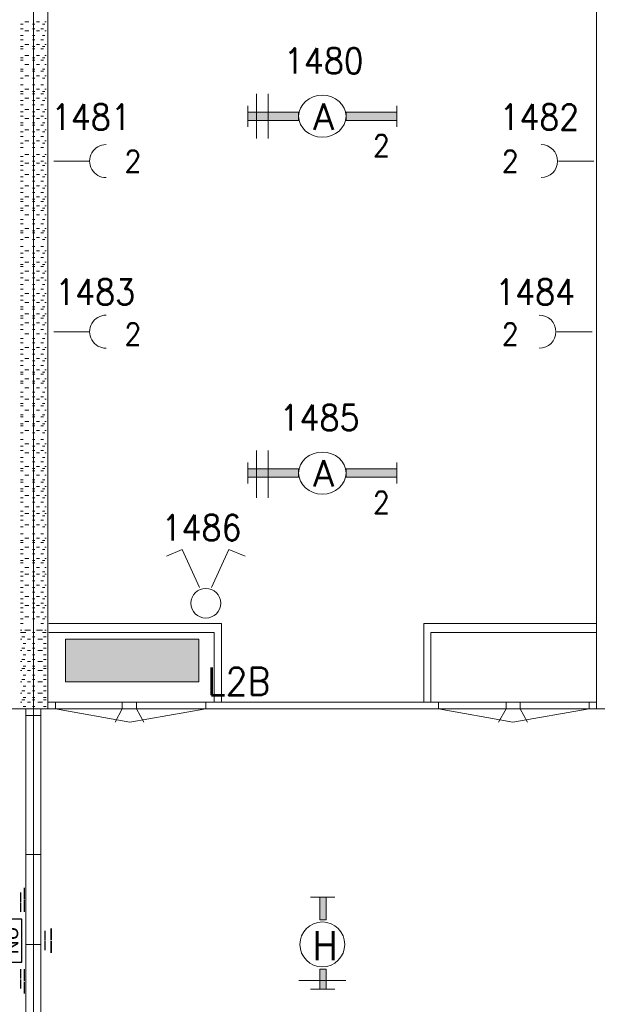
# Model space of a CAD drawing. Header units: metres. Extents: x -167 to -48, y -1901 to -1817.
# Tile 33 of 55: x -91.61 to -87.59, y -1851.55 to -1844.7. Entities that reach past the tile are written whole.
import ezdxf
from ezdxf.enums import TextEntityAlignment as Align

# ---------------------------------------------------------------- set-up
doc = ezdxf.new("R2010")
doc.units = ezdxf.units.M
doc.header["$MEASUREMENT"] = 0
doc.layers.add('Level 1', color=1, linetype='Continuous', lineweight=0)
doc.layers.add('Level 20', color=1, linetype='Continuous', lineweight=0)
doc.styles.add('Style-STANDARD', font='STANDARD.shx')
doc.styles.add('Style-WORKING', font='WORKING.shx')

# ---------------------------------------------------------------- blocks, each defined once
blk = doc.blocks.new('1260')
at = {"layer": 'Level 1', "color": 1, "linetype": 'Continuous', "lineweight": 0}
for p, q in [((-630.0001, -100), (-630.0001, 100)), ((630.0001, -100), (630.0001, 100))]:
    blk.add_line(p, q, dxfattribs=at)
blk.add_circle((0, 0), 200, dxfattribs=at)
at = {"layer": 'Level 1', "color": 1, "linetype": 'Continuous', "lineweight": 0, "extrusion": (0, 0, -1)}
blk.add_solid([(200, 40), (630.0001, 40), (200, -40), (630.0001, -40)], dxfattribs=at)
at = {"layer": 'Level 1', "color": 1, "linetype": 'Continuous', "lineweight": 0}
blk.add_solid([(200, -40), (630.0001, -40), (200, 40), (630.0001, 40)], dxfattribs=at)
for points in [[(-200, 40), (-630.0001, 40), (-630.0001, -40), (-200, -40)], [(200, -40), (630.0001, -40), (630.0001, 40), (200, 40)]]:
    blk.add_3dface(points, dxfattribs=at)
at = {"layer": 'Level 1', "color": 1, "linetype": 'Continuous', "lineweight": 0, "style": 'Style-STANDARD'}
blk.add_text('A', height=250, dxfattribs=at).set_placement((-77.7681, -128.6793))
blk = doc.blocks.new('EE3A')
at = {"layer": 'Level 20', "color": 2, "linetype": 'Continuous', "lineweight": 30}
blk.add_3dface([(-0.03, 0), (0.03, 0), (0.03, 0.03), (-0.03, 0.03)], dxfattribs=at)
at = {"layer": 'Level 20', "color": 253, "linetype": 'Continuous', "lineweight": 13, "style": 'Style-WORKING'}
blk.add_text('NU', height=0.02, dxfattribs=at).set_placement((0.0002, 0.015), align=Align.MIDDLE_CENTER)
at = {"layer": 'Level 20', "color": 253, "linetype": 'Continuous', "lineweight": 13, "style": 'Style-WORKING', "width": 0.900036}
blk.add_attdef('EE3A_29760', text='', height=0.025, dxfattribs=at).set_placement((-0.0001, 0.04), align=Align.CENTER)
at = {"layer": 'Level 20', "color": 11, "linetype": 'Continuous', "lineweight": 0, "style": 'Style-WORKING'}
blk.add_attdef('EE3A_29759', text='', height=0.018, dxfattribs=at).set_placement((0, 0.04), align=Align.CENTER)
at = {"layer": 'Level 20', "color": 253, "linetype": 'Continuous', "lineweight": 13, "style": 'Style-WORKING', "width": 0.900036}
blk.add_attdef('EE3A_29756', text='', height=0.025, dxfattribs=at).set_placement((-0.04, 0.015), align=Align.MIDDLE_RIGHT)
blk.add_attdef('EE3A_29758', text='', height=0.025, dxfattribs=at).set_placement((0.04, 0.015), align=Align.MIDDLE_LEFT)
at = {"layer": 'Level 20', "color": 11, "linetype": 'Continuous', "lineweight": 0, "style": 'Style-WORKING'}
blk.add_attdef('EE3A_29755', text='', height=0.018, dxfattribs=at).set_placement((-0.04, 0.015), align=Align.MIDDLE_RIGHT)
blk.add_attdef('EE3A_29757', text='', height=0.018, dxfattribs=at).set_placement((0.04, 0.015), align=Align.MIDDLE_LEFT)
at = {"layer": 'Level 20', "color": 253, "linetype": 'Continuous', "lineweight": 13, "style": 'Style-WORKING', "width": 0.900036}
blk.add_attdef('EE3A_29762', text='', height=0.025, dxfattribs=at).set_placement((-0.0001, -0.01), align=Align.TOP_CENTER)
at = {"layer": 'Level 20', "color": 11, "linetype": 'Continuous', "lineweight": 0, "style": 'Style-WORKING'}
blk.add_attdef('EE3A_29761', text='', height=0.018, dxfattribs=at).set_placement((0, -0.01), align=Align.TOP_CENTER)

msp = doc.modelspace()

# ---------------------------------------------------------------- linework, layer by layer
at = {"layer": 'Level 1', "color": 11, "linetype": 'Continuous', "lineweight": 0}
for p, q in [((-91.5151, -1838.6015), (-91.5151, -1865.2577)), ((-153.3511, -1849.4921), (-53.8081, -1849.4921))]:
    msp.add_line(p, q, dxfattribs=at)
at = {"layer": 'Level 1', "color": 1, "linetype": 'Continuous', "lineweight": 0}
for p, q in [((-91.4155, -1842.1171), (-91.4155, -1849.4921)), ((-87.5971, -1842.1171), (-87.5971, -1849.4921)), ((-91.5757, -1844.7109), (-91.5464, -1844.7109)), ((-91.4936, -1844.7109), (-91.4741, -1844.7109)), ((-91.437, -1844.7109), (-91.4272, -1844.7109)), ((-91.605, -1844.7265), (-91.5874, -1844.7265)), ((-91.605, -1844.7578), (-91.5874, -1844.7578)), ((-91.5757, -1844.7734), (-91.5464, -1844.7734)), ((-91.5229, -1844.7265), (-91.5053, -1844.7265)), ((-91.5229, -1844.7578), (-91.5053, -1844.7578)), ((-91.4936, -1844.7734), (-91.4741, -1844.7734)), ((-91.4643, -1844.7578), (-91.4448, -1844.7578)), ((-91.4526, -1844.7265), (-91.437, -1844.7265)), ((-91.437, -1844.7734), (-91.4272, -1844.7734)), ((-91.605, -1844.8046), (-91.5874, -1844.8046)), ((-91.605, -1844.836), (-91.5874, -1844.836)), ((-91.5229, -1844.8046), (-91.5053, -1844.8046)), ((-91.5229, -1844.836), (-91.5053, -1844.836)), ((-91.4643, -1844.836), (-91.4448, -1844.836)), ((-91.4526, -1844.8046), (-91.437, -1844.8046)), ((-91.605, -1844.8828), (-91.5874, -1844.8828)), ((-91.605, -1844.8984), (-91.5874, -1844.8984)), ((-91.5757, -1844.8672), (-91.5464, -1844.8672)), ((-91.5229, -1844.8828), (-91.5053, -1844.8828)), ((-91.5229, -1844.8984), (-91.5053, -1844.8984)), ((-91.4936, -1844.8672), (-91.4741, -1844.8672)), ((-91.4643, -1844.8984), (-91.4448, -1844.8984)), ((-91.4526, -1844.8828), (-91.437, -1844.8828)), ((-91.437, -1844.8672), (-91.4272, -1844.8672)), ((-91.605, -1844.9609), (-91.5874, -1844.9609)), ((-91.605, -1844.9765), (-91.5874, -1844.9765)), ((-91.5757, -1844.9453), (-91.5464, -1844.9453)), ((-91.5229, -1844.9609), (-91.5053, -1844.9609)), ((-91.5229, -1844.9765), (-91.5053, -1844.9765)), ((-91.4936, -1844.9453), (-91.4741, -1844.9453)), ((-91.4643, -1844.9765), (-91.4448, -1844.9765)), ((-91.4526, -1844.9609), (-91.437, -1844.9609)), ((-91.437, -1844.9453), (-91.4272, -1844.9453)), ((-91.605, -1845.039), (-91.5874, -1845.039)), ((-91.605, -1845.0546), (-91.5874, -1845.0546)), ((-91.5757, -1845.0078), (-91.5464, -1845.0078)), ((-91.5229, -1845.039), (-91.5053, -1845.039)), ((-91.5229, -1845.0546), (-91.5053, -1845.0546)), ((-91.4936, -1845.0078), (-91.4741, -1845.0078)), ((-91.4643, -1845.0546), (-91.4448, -1845.0546)), ((-91.4526, -1845.039), (-91.437, -1845.039)), ((-91.437, -1845.0078), (-91.4272, -1845.0078)), ((-91.605, -1845.1016), (-91.5874, -1845.1016)), ((-91.5757, -1845.086), (-91.5464, -1845.086)), ((-91.5229, -1845.1016), (-91.5053, -1845.1016)), ((-91.4936, -1845.086), (-91.4741, -1845.086)), ((-91.4526, -1845.1016), (-91.437, -1845.1016)), ((-91.437, -1845.086), (-91.4272, -1845.086)), ((-91.605, -1845.1484), (-91.5874, -1845.1484)), ((-91.605, -1845.1953), (-91.5874, -1845.1953)), ((-91.5757, -1845.1797), (-91.5464, -1845.1797)), ((-91.5229, -1845.1484), (-91.5053, -1845.1484)), ((-91.5229, -1845.1953), (-91.5053, -1845.1953)), ((-91.4936, -1845.1797), (-91.4741, -1845.1797)), ((-91.4643, -1845.1484), (-91.4448, -1845.1484)), ((-91.4526, -1845.1953), (-91.437, -1845.1953)), ((-91.437, -1845.1797), (-91.4272, -1845.1797)), ((-91.605, -1845.2109), (-91.5874, -1845.2109)), ((-91.605, -1845.2577), (-91.5874, -1845.2577)), ((-91.5757, -1845.2421), (-91.5464, -1845.2421)), ((-91.5229, -1845.2109), (-91.5053, -1845.2109)), ((-91.5229, -1845.2577), (-91.5053, -1845.2577)), ((-91.4936, -1845.2421), (-91.4741, -1845.2421)), ((-91.4643, -1845.2109), (-91.4448, -1845.2109)), ((-91.4526, -1845.2577), (-91.437, -1845.2577)), ((-91.437, -1845.2421), (-91.4272, -1845.2421)), ((-89.9643, -1845.2109), (-89.9643, -1845.5235)), ((-89.8823, -1845.2109), (-89.8823, -1845.5235)), ((-91.605, -1845.2891), (-91.5874, -1845.2891)), ((-91.5757, -1845.3203), (-91.5464, -1845.3203)), ((-91.5229, -1845.2891), (-91.5053, -1845.2891)), ((-91.4936, -1845.3203), (-91.4741, -1845.3203)), ((-91.4643, -1845.2891), (-91.4448, -1845.2891)), ((-91.437, -1845.3203), (-91.4272, -1845.3203)), ((-91.605, -1845.3359), (-91.5874, -1845.3359)), ((-91.605, -1845.3672), (-91.5874, -1845.3672)), ((-91.5757, -1845.3828), (-91.5464, -1845.3828)), ((-91.5229, -1845.3359), (-91.5053, -1845.3359)), ((-91.5229, -1845.3672), (-91.5053, -1845.3672)), ((-91.4936, -1845.3828), (-91.4741, -1845.3828)), ((-91.4643, -1845.3672), (-91.4448, -1845.3672)), ((-91.4526, -1845.3359), (-91.437, -1845.3359)), ((-91.437, -1845.3828), (-91.4272, -1845.3828)), ((-91.605, -1845.414), (-91.5874, -1845.414)), ((-91.605, -1845.4296), (-91.5874, -1845.4296)), ((-91.5757, -1845.4609), (-91.5464, -1845.4609)), ((-91.5229, -1845.414), (-91.5053, -1845.414)), ((-91.5229, -1845.4296), (-91.5053, -1845.4296)), ((-91.4936, -1845.4609), (-91.4741, -1845.4609)), ((-91.4643, -1845.4296), (-91.4448, -1845.4296)), ((-91.4526, -1845.414), (-91.437, -1845.414)), ((-91.437, -1845.4609), (-91.4272, -1845.4609)), ((-91.605, -1845.4765), (-91.5874, -1845.4765)), ((-91.605, -1845.5078), (-91.5874, -1845.5078)), ((-91.5757, -1845.5391), (-91.5464, -1845.5391)), ((-91.5229, -1845.4765), (-91.5053, -1845.4765)), ((-91.5229, -1845.5078), (-91.5053, -1845.5078)), ((-91.4936, -1845.5391), (-91.4741, -1845.5391)), ((-91.4643, -1845.5078), (-91.4448, -1845.5078)), ((-91.4526, -1845.4765), (-91.437, -1845.4765)), ((-91.437, -1845.5391), (-91.4272, -1845.5391)), ((-91.605, -1845.5547), (-91.5874, -1845.5547)), ((-91.605, -1845.5859), (-91.5874, -1845.5859)), ((-91.5229, -1845.5547), (-91.5053, -1845.5547)), ((-91.5229, -1845.5859), (-91.5053, -1845.5859)), ((-91.4643, -1845.5859), (-91.4448, -1845.5859)), ((-91.4526, -1845.5547), (-91.437, -1845.5547)), ((-91.605, -1845.6484), (-91.5874, -1845.6484)), ((-91.5757, -1845.6328), (-91.5464, -1845.6328)), ((-91.5229, -1845.6484), (-91.5053, -1845.6484)), ((-91.4936, -1845.6328), (-91.4741, -1845.6328)), ((-91.4526, -1845.6484), (-91.437, -1845.6484)), ((-91.437, -1845.6328), (-91.4272, -1845.6328)), ((-91.605, -1845.6796), (-91.5874, -1845.6796)), ((-91.605, -1845.7109), (-91.5874, -1845.7109)), ((-91.605, -1845.7422), (-91.5874, -1845.7422)), ((-91.5757, -1845.6952), (-91.5464, -1845.6952)), ((-91.5229, -1845.6796), (-91.5053, -1845.6796)), ((-91.5229, -1845.7109), (-91.5053, -1845.7109)), ((-91.5229, -1845.7422), (-91.5053, -1845.7422)), ((-91.4936, -1845.6952), (-91.4741, -1845.6952)), ((-91.4643, -1845.6796), (-91.4448, -1845.6796)), ((-91.4643, -1845.7422), (-91.4448, -1845.7422)), ((-91.4526, -1845.7109), (-91.437, -1845.7109)), ((-91.437, -1845.6952), (-91.4272, -1845.6952)), ((-91.3745, -1845.6796), (-91.1284, -1845.6796)), ((-87.6167, -1845.6796), (-87.8628, -1845.6796)), ((-91.605, -1845.7891), (-91.5874, -1845.7891)), ((-91.5757, -1845.7734), (-91.5464, -1845.7734)), ((-91.5229, -1845.7891), (-91.5053, -1845.7891)), ((-91.4936, -1845.7734), (-91.4741, -1845.7734)), ((-91.4526, -1845.7891), (-91.437, -1845.7891)), ((-91.437, -1845.7734), (-91.4272, -1845.7734)), ((-91.605, -1845.8203), (-91.5874, -1845.8203)), ((-91.605, -1845.8671), (-91.5874, -1845.8671)), ((-91.5757, -1845.8515), (-91.5464, -1845.8515)), ((-91.5229, -1845.8203), (-91.5053, -1845.8203)), ((-91.5229, -1845.8671), (-91.5053, -1845.8671)), ((-91.4936, -1845.8515), (-91.4741, -1845.8515)), ((-91.4643, -1845.8203), (-91.4448, -1845.8203)), ((-91.4526, -1845.8671), (-91.437, -1845.8671)), ((-91.437, -1845.8515), (-91.4272, -1845.8515)), ((-91.605, -1845.8984), (-91.5874, -1845.8984)), ((-91.605, -1845.9452), (-91.5874, -1845.9452)), ((-91.5757, -1845.9296), (-91.5464, -1845.9296)), ((-91.5229, -1845.8984), (-91.5053, -1845.8984)), ((-91.5229, -1845.9452), (-91.5053, -1845.9452)), ((-91.4936, -1845.9296), (-91.4741, -1845.9296)), ((-91.4643, -1845.8984), (-91.4448, -1845.8984)), ((-91.4526, -1845.9452), (-91.437, -1845.9452)), ((-91.437, -1845.9296), (-91.4272, -1845.9296)), ((-91.605, -1845.961), (-91.5874, -1845.961)), ((-91.605, -1846.0078), (-91.5874, -1846.0078)), ((-91.5757, -1845.9922), (-91.5464, -1845.9922)), ((-91.5229, -1845.961), (-91.5053, -1845.961)), ((-91.5229, -1846.0078), (-91.5053, -1846.0078)), ((-91.4936, -1845.9922), (-91.4741, -1845.9922)), ((-91.4643, -1845.961), (-91.4448, -1845.961)), ((-91.4526, -1846.0078), (-91.437, -1846.0078)), ((-91.437, -1845.9922), (-91.4272, -1845.9922)), ((-91.605, -1846.0234), (-91.5874, -1846.0234)), ((-91.605, -1846.0859), (-91.5874, -1846.0859)), ((-91.5757, -1846.0547), (-91.5464, -1846.0547)), ((-91.5229, -1846.0234), (-91.5053, -1846.0234)), ((-91.5229, -1846.0859), (-91.5053, -1846.0859)), ((-91.4936, -1846.0547), (-91.4741, -1846.0547)), ((-91.4643, -1846.0234), (-91.4448, -1846.0234)), ((-91.4526, -1846.0859), (-91.437, -1846.0859)), ((-91.437, -1846.0547), (-91.4272, -1846.0547)), ((-91.605, -1846.1171), (-91.5874, -1846.1171)), ((-91.5757, -1846.1484), (-91.5464, -1846.1484)), ((-91.5229, -1846.1171), (-91.5053, -1846.1171)), ((-91.4936, -1846.1484), (-91.4741, -1846.1484)), ((-91.4643, -1846.1171), (-91.4448, -1846.1171)), ((-91.437, -1846.1484), (-91.4272, -1846.1484)), ((-91.605, -1846.164), (-91.5874, -1846.164)), ((-91.605, -1846.1797), (-91.5874, -1846.1797)), ((-91.5757, -1846.211), (-91.5464, -1846.211)), ((-91.5229, -1846.164), (-91.5053, -1846.164)), ((-91.5229, -1846.1797), (-91.5053, -1846.1797)), ((-91.4936, -1846.211), (-91.4741, -1846.211)), ((-91.4643, -1846.1797), (-91.4448, -1846.1797)), ((-91.4526, -1846.164), (-91.437, -1846.164)), ((-91.437, -1846.211), (-91.4272, -1846.211)), ((-91.605, -1846.2266), (-91.5874, -1846.2266)), ((-91.605, -1846.2734), (-91.5874, -1846.2734)), ((-91.5229, -1846.2266), (-91.5053, -1846.2266)), ((-91.5229, -1846.2734), (-91.5053, -1846.2734)), ((-91.4643, -1846.2734), (-91.4448, -1846.2734)), ((-91.4526, -1846.2266), (-91.437, -1846.2266)), ((-91.605, -1846.3203), (-91.5874, -1846.3203)), ((-91.605, -1846.3515), (-91.5874, -1846.3515)), ((-91.5757, -1846.3046), (-91.5464, -1846.3046)), ((-91.5229, -1846.3203), (-91.5053, -1846.3203)), ((-91.5229, -1846.3515), (-91.5053, -1846.3515)), ((-91.4936, -1846.3046), (-91.4741, -1846.3046)), ((-91.4643, -1846.3515), (-91.4448, -1846.3515)), ((-91.4526, -1846.3203), (-91.437, -1846.3203)), ((-91.437, -1846.3046), (-91.4272, -1846.3046)), ((-91.605, -1846.3985), (-91.5874, -1846.3985)), ((-91.605, -1846.4141), (-91.5874, -1846.4141)), ((-91.5757, -1846.3827), (-91.5464, -1846.3827)), ((-91.5229, -1846.3985), (-91.5053, -1846.3985)), ((-91.5229, -1846.4141), (-91.5053, -1846.4141)), ((-91.4936, -1846.3827), (-91.4741, -1846.3827)), ((-91.4643, -1846.4141), (-91.4448, -1846.4141)), ((-91.4526, -1846.3985), (-91.437, -1846.3985)), ((-91.437, -1846.3827), (-91.4272, -1846.3827)), ((-91.605, -1846.4609), (-91.5874, -1846.4609)), ((-91.605, -1846.4922), (-91.5874, -1846.4922)), ((-91.5757, -1846.4453), (-91.5464, -1846.4453)), ((-91.5229, -1846.4609), (-91.5053, -1846.4609)), ((-91.5229, -1846.4922), (-91.5053, -1846.4922)), ((-91.4936, -1846.4453), (-91.4741, -1846.4453)), ((-91.4643, -1846.4922), (-91.4448, -1846.4922)), ((-91.4526, -1846.4609), (-91.437, -1846.4609)), ((-91.437, -1846.4453), (-91.4272, -1846.4453)), ((-91.605, -1846.539), (-91.5874, -1846.539)), ((-91.5757, -1846.5078), (-91.5464, -1846.5078)), ((-91.5229, -1846.539), (-91.5053, -1846.539)), ((-91.4936, -1846.5078), (-91.4741, -1846.5078)), ((-91.4526, -1846.539), (-91.437, -1846.539)), ((-91.437, -1846.5078), (-91.4272, -1846.5078)), ((-91.605, -1846.5702), (-91.5874, -1846.5702)), ((-91.605, -1846.6172), (-91.5874, -1846.6172)), ((-91.5757, -1846.6015), (-91.5464, -1846.6015)), ((-91.5229, -1846.5702), (-91.5053, -1846.5702)), ((-91.5229, -1846.6172), (-91.5053, -1846.6172)), ((-91.4936, -1846.6015), (-91.4741, -1846.6015)), ((-91.4643, -1846.5702), (-91.4448, -1846.5702)), ((-91.4526, -1846.6172), (-91.437, -1846.6172)), ((-91.437, -1846.6015), (-91.4272, -1846.6015)), ((-91.605, -1846.6485), (-91.5874, -1846.6485)), ((-91.605, -1846.6953), (-91.5874, -1846.6953)), ((-91.5757, -1846.6641), (-91.5464, -1846.6641)), ((-91.5229, -1846.6485), (-91.5053, -1846.6485)), ((-91.5229, -1846.6953), (-91.5053, -1846.6953)), ((-91.4936, -1846.6641), (-91.4741, -1846.6641)), ((-91.4643, -1846.6485), (-91.4448, -1846.6485)), ((-91.4526, -1846.6953), (-91.437, -1846.6953)), ((-91.437, -1846.6641), (-91.4272, -1846.6641)), ((-91.605, -1846.7109), (-91.5874, -1846.7109)), ((-91.605, -1846.7578), (-91.5874, -1846.7578)), ((-91.5757, -1846.7422), (-91.5464, -1846.7422)), ((-91.5229, -1846.7109), (-91.5053, -1846.7109)), ((-91.5229, -1846.7578), (-91.5053, -1846.7578)), ((-91.4936, -1846.7422), (-91.4741, -1846.7422)), ((-91.4643, -1846.7109), (-91.4448, -1846.7109)), ((-91.4526, -1846.7578), (-91.437, -1846.7578)), ((-91.437, -1846.7422), (-91.4272, -1846.7422)), ((-91.605, -1846.7734), (-91.5874, -1846.7734)), ((-91.605, -1846.8202), (-91.5874, -1846.8202)), ((-91.5757, -1846.8046), (-91.5464, -1846.8046)), ((-91.5229, -1846.7734), (-91.5053, -1846.7734)), ((-91.5229, -1846.8202), (-91.5053, -1846.8202)), ((-91.4936, -1846.8046), (-91.4741, -1846.8046)), ((-91.4643, -1846.7734), (-91.4448, -1846.7734)), ((-91.4526, -1846.8202), (-91.437, -1846.8202)), ((-91.437, -1846.8046), (-91.4272, -1846.8046)), ((-91.605, -1846.8516), (-91.5874, -1846.8516)), ((-91.5757, -1846.8828), (-91.5464, -1846.8828)), ((-91.5229, -1846.8516), (-91.5053, -1846.8516)), ((-91.4936, -1846.8828), (-91.4741, -1846.8828)), ((-91.4643, -1846.8516), (-91.4448, -1846.8516)), ((-91.437, -1846.8828), (-91.4272, -1846.8828)), ((-91.3745, -1846.8672), (-91.1284, -1846.8672)), ((-87.6284, -1846.8672), (-87.8745, -1846.8672)), ((-91.605, -1846.9141), (-91.5874, -1846.9141)), ((-91.605, -1846.9453), (-91.5874, -1846.9453)), ((-91.5757, -1846.9765), (-91.5464, -1846.9765)), ((-91.5229, -1846.9141), (-91.5053, -1846.9141)), ((-91.5229, -1846.9453), (-91.5053, -1846.9453)), ((-91.4936, -1846.9765), (-91.4741, -1846.9765)), ((-91.4643, -1846.9453), (-91.4448, -1846.9453)), ((-91.4526, -1846.9141), (-91.437, -1846.9141)), ((-91.437, -1846.9765), (-91.4272, -1846.9765)), ((-91.605, -1846.9921), (-91.5874, -1846.9921)), ((-91.605, -1847.0234), (-91.5874, -1847.0234)), ((-91.5229, -1846.9921), (-91.5053, -1846.9921)), ((-91.5229, -1847.0234), (-91.5053, -1847.0234)), ((-91.4643, -1847.0234), (-91.4448, -1847.0234)), ((-91.4526, -1846.9921), (-91.437, -1846.9921)), ((-91.605, -1847.0703), (-91.5874, -1847.0703)), ((-91.605, -1847.1016), (-91.5874, -1847.1016)), ((-91.5757, -1847.0546), (-91.5464, -1847.0546)), ((-91.5229, -1847.0703), (-91.5053, -1847.0703)), ((-91.5229, -1847.1016), (-91.5053, -1847.1016)), ((-91.4936, -1847.0546), (-91.4741, -1847.0546)), ((-91.4643, -1847.1016), (-91.4448, -1847.1016)), ((-91.4526, -1847.0703), (-91.437, -1847.0703)), ((-91.437, -1847.0546), (-91.4272, -1847.0546)), ((-91.605, -1847.1484), (-91.5874, -1847.1484)), ((-91.605, -1847.164), (-91.5874, -1847.164)), ((-91.5757, -1847.1328), (-91.5464, -1847.1328)), ((-91.5229, -1847.1484), (-91.5053, -1847.1484)), ((-91.5229, -1847.164), (-91.5053, -1847.164)), ((-91.4936, -1847.1328), (-91.4741, -1847.1328)), ((-91.4643, -1847.164), (-91.4448, -1847.164)), ((-91.4526, -1847.1484), (-91.437, -1847.1484)), ((-91.437, -1847.1328), (-91.4272, -1847.1328)), ((-91.605, -1847.2109), (-91.5874, -1847.2109)), ((-91.605, -1847.2265), (-91.5874, -1847.2265)), ((-91.5757, -1847.1953), (-91.5464, -1847.1953)), ((-91.5229, -1847.2109), (-91.5053, -1847.2109)), ((-91.5229, -1847.2265), (-91.5053, -1847.2265)), ((-91.4936, -1847.1953), (-91.4741, -1847.1953)), ((-91.4643, -1847.2265), (-91.4448, -1847.2265)), ((-91.4526, -1847.2109), (-91.437, -1847.2109)), ((-91.437, -1847.1953), (-91.4272, -1847.1953)), ((-91.605, -1847.2891), (-91.5874, -1847.2891)), ((-91.605, -1847.3203), (-91.5874, -1847.3203)), ((-91.5757, -1847.2577), (-91.5464, -1847.2577)), ((-91.5229, -1847.2891), (-91.5053, -1847.2891)), ((-91.5229, -1847.3203), (-91.5053, -1847.3203)), ((-91.4936, -1847.2577), (-91.4741, -1847.2577)), ((-91.4643, -1847.3203), (-91.4448, -1847.3203)), ((-91.4526, -1847.2891), (-91.437, -1847.2891)), ((-91.437, -1847.2577), (-91.4272, -1847.2577)), ((-91.605, -1847.3672), (-91.5874, -1847.3672)), ((-91.605, -1847.3828), (-91.5874, -1847.3828)), ((-91.5757, -1847.3359), (-91.5464, -1847.3359)), ((-91.5229, -1847.3672), (-91.5053, -1847.3672)), ((-91.5229, -1847.3828), (-91.5053, -1847.3828)), ((-91.4936, -1847.3359), (-91.4741, -1847.3359)), ((-91.4643, -1847.3828), (-91.4448, -1847.3828)), ((-91.4526, -1847.3672), (-91.437, -1847.3672)), ((-91.437, -1847.3359), (-91.4272, -1847.3359)), ((-91.605, -1847.4453), (-91.5874, -1847.4453)), ((-91.5757, -1847.414), (-91.5464, -1847.414)), ((-91.5229, -1847.4453), (-91.5053, -1847.4453)), ((-91.4936, -1847.414), (-91.4741, -1847.414)), ((-91.4526, -1847.4453), (-91.437, -1847.4453)), ((-91.437, -1847.414), (-91.4272, -1847.414)), ((-91.605, -1847.4609), (-91.5874, -1847.4609)), ((-91.605, -1847.5078), (-91.5874, -1847.5078)), ((-91.605, -1847.5235), (-91.5874, -1847.5235)), ((-91.5757, -1847.4921), (-91.5464, -1847.4921)), ((-91.5229, -1847.4609), (-91.5053, -1847.4609)), ((-91.5229, -1847.5078), (-91.5053, -1847.5078)), ((-91.5229, -1847.5235), (-91.5053, -1847.5235)), ((-91.4936, -1847.4921), (-91.4741, -1847.4921)), ((-91.4643, -1847.4609), (-91.4448, -1847.4609)), ((-91.4643, -1847.5235), (-91.4448, -1847.5235)), ((-91.4526, -1847.5078), (-91.437, -1847.5078)), ((-91.437, -1847.4921), (-91.4272, -1847.4921)), ((-91.605, -1847.5703), (-91.5874, -1847.5703)), ((-91.5757, -1847.5547), (-91.5464, -1847.5547)), ((-91.5229, -1847.5703), (-91.5053, -1847.5703)), ((-91.4936, -1847.5547), (-91.4741, -1847.5547)), ((-91.4526, -1847.5703), (-91.437, -1847.5703)), ((-91.437, -1847.5547), (-91.4272, -1847.5547)), ((-91.605, -1847.6172), (-91.5874, -1847.6172)), ((-91.605, -1847.664), (-91.5874, -1847.664)), ((-91.5757, -1847.6484), (-91.5464, -1847.6484)), ((-91.5229, -1847.6172), (-91.5053, -1847.6172)), ((-91.5229, -1847.664), (-91.5053, -1847.664)), ((-91.4936, -1847.6484), (-91.4741, -1847.6484)), ((-91.4643, -1847.6172), (-91.4448, -1847.6172)), ((-91.4526, -1847.664), (-91.437, -1847.664)), ((-91.437, -1847.6484), (-91.4272, -1847.6484)), ((-91.605, -1847.6952), (-91.5874, -1847.6952)), ((-91.5757, -1847.7109), (-91.5464, -1847.7109)), ((-91.5229, -1847.6952), (-91.5053, -1847.6952)), ((-91.4936, -1847.7109), (-91.4741, -1847.7109)), ((-91.4643, -1847.6952), (-91.4448, -1847.6952)), ((-91.437, -1847.7109), (-91.4272, -1847.7109)), ((-89.9643, -1847.6952), (-89.9643, -1848.0234)), ((-89.8823, -1847.6952), (-89.8823, -1848.0234)), ((-91.605, -1847.7422), (-91.5874, -1847.7422)), ((-91.605, -1847.7734), (-91.5874, -1847.7734)), ((-91.5229, -1847.7422), (-91.5053, -1847.7422)), ((-91.5229, -1847.7734), (-91.5053, -1847.7734)), ((-91.4643, -1847.7734), (-91.4448, -1847.7734)), ((-91.4526, -1847.7422), (-91.437, -1847.7422)), ((-91.605, -1847.8203), (-91.5874, -1847.8203)), ((-91.605, -1847.8359), (-91.5874, -1847.8359)), ((-91.5757, -1847.8047), (-91.5464, -1847.8047)), ((-91.5757, -1847.8671), (-91.5464, -1847.8671)), ((-91.5229, -1847.8203), (-91.5053, -1847.8203)), ((-91.5229, -1847.8359), (-91.5053, -1847.8359)), ((-91.4936, -1847.8047), (-91.4741, -1847.8047)), ((-91.4936, -1847.8671), (-91.4741, -1847.8671)), ((-91.4643, -1847.8359), (-91.4448, -1847.8359)), ((-91.4526, -1847.8203), (-91.437, -1847.8203)), ((-91.437, -1847.8047), (-91.4272, -1847.8047)), ((-91.437, -1847.8671), (-91.4272, -1847.8671)), ((-91.605, -1847.8984), (-91.5874, -1847.8984)), ((-91.605, -1847.914), (-91.5874, -1847.914)), ((-91.5229, -1847.8984), (-91.5053, -1847.8984)), ((-91.5229, -1847.914), (-91.5053, -1847.914)), ((-91.4643, -1847.914), (-91.4448, -1847.914)), ((-91.4526, -1847.8984), (-91.437, -1847.8984)), ((-91.605, -1847.961), (-91.5874, -1847.961)), ((-91.605, -1847.9766), (-91.5874, -1847.9766)), ((-91.5757, -1847.9452), (-91.5464, -1847.9452)), ((-91.5229, -1847.961), (-91.5053, -1847.961)), ((-91.5229, -1847.9766), (-91.5053, -1847.9766)), ((-91.4936, -1847.9452), (-91.4741, -1847.9452)), ((-91.4643, -1847.9766), (-91.4448, -1847.9766)), ((-91.4526, -1847.961), (-91.437, -1847.961)), ((-91.437, -1847.9452), (-91.4272, -1847.9452)), ((-91.605, -1848.0234), (-91.5874, -1848.0234)), ((-91.605, -1848.0547), (-91.5874, -1848.0547)), ((-91.5757, -1848.0078), (-91.5464, -1848.0078)), ((-91.5229, -1848.0234), (-91.5053, -1848.0234)), ((-91.5229, -1848.0547), (-91.5053, -1848.0547)), ((-91.4936, -1848.0078), (-91.4741, -1848.0078)), ((-91.4643, -1848.0547), (-91.4448, -1848.0547)), ((-91.4526, -1848.0234), (-91.437, -1848.0234)), ((-91.437, -1848.0078), (-91.4272, -1848.0078)), ((-91.605, -1848.1171), (-91.5874, -1848.1171)), ((-91.5757, -1848.0859), (-91.5464, -1848.0859)), ((-91.5757, -1848.1327), (-91.5464, -1848.1327)), ((-91.5229, -1848.1171), (-91.5053, -1848.1171)), ((-91.4936, -1848.0859), (-91.4741, -1848.0859)), ((-91.4936, -1848.1327), (-91.4741, -1848.1327)), ((-91.4526, -1848.1171), (-91.437, -1848.1171)), ((-91.437, -1848.0859), (-91.4272, -1848.0859)), ((-91.437, -1848.1327), (-91.4272, -1848.1327)), ((-91.605, -1848.1484), (-91.5874, -1848.1484)), ((-91.605, -1848.1797), (-91.5874, -1848.1797)), ((-91.5757, -1848.211), (-91.5464, -1848.211)), ((-91.5229, -1848.1484), (-91.5053, -1848.1484)), ((-91.5229, -1848.1797), (-91.5053, -1848.1797)), ((-91.4936, -1848.211), (-91.4741, -1848.211)), ((-91.4643, -1848.1797), (-91.4448, -1848.1797)), ((-91.4526, -1848.1484), (-91.437, -1848.1484)), ((-91.437, -1848.211), (-91.4272, -1848.211)), ((-91.605, -1848.2266), (-91.5874, -1848.2266)), ((-91.605, -1848.2734), (-91.5874, -1848.2734)), ((-91.5229, -1848.2266), (-91.5053, -1848.2266)), ((-91.5229, -1848.2734), (-91.5053, -1848.2734)), ((-91.4643, -1848.2734), (-91.4448, -1848.2734)), ((-91.4526, -1848.2266), (-91.437, -1848.2266)), ((-91.605, -1848.3203), (-91.5874, -1848.3203)), ((-91.605, -1848.3359), (-91.5874, -1848.3359)), ((-91.5757, -1848.3046), (-91.5464, -1848.3046)), ((-91.5229, -1848.3203), (-91.5053, -1848.3203)), ((-91.5229, -1848.3359), (-91.5053, -1848.3359)), ((-91.4936, -1848.3046), (-91.4741, -1848.3046)), ((-91.4643, -1848.3359), (-91.4448, -1848.3359)), ((-91.4526, -1848.3203), (-91.437, -1848.3203)), ((-91.437, -1848.3046), (-91.4272, -1848.3046)), ((-91.605, -1848.3827), (-91.5874, -1848.3827)), ((-91.605, -1848.4141), (-91.5874, -1848.4141)), ((-91.5757, -1848.3671), (-91.5464, -1848.3671)), ((-91.5229, -1848.3827), (-91.5053, -1848.3827)), ((-91.5229, -1848.4141), (-91.5053, -1848.4141)), ((-91.4936, -1848.3671), (-91.4741, -1848.3671)), ((-91.4643, -1848.4141), (-91.4448, -1848.4141)), ((-91.4526, -1848.3827), (-91.437, -1848.3827)), ((-91.437, -1848.3671), (-91.4272, -1848.3671)), ((-90.48, -1848.3827), (-90.5893, -1848.4297)), ((-90.3589, -1848.6485), (-90.48, -1848.3827)), ((-90.2768, -1848.6485), (-90.1557, -1848.3827)), ((-90.1557, -1848.3827), (-90.0425, -1848.4297)), ((-91.605, -1848.4609), (-91.5874, -1848.4609)), ((-91.605, -1848.4766), (-91.5874, -1848.4766)), ((-91.5757, -1848.4453), (-91.5464, -1848.4453)), ((-91.5229, -1848.4609), (-91.5053, -1848.4609)), ((-91.5229, -1848.4766), (-91.5053, -1848.4766)), ((-91.4936, -1848.4453), (-91.4741, -1848.4453)), ((-91.4643, -1848.4766), (-91.4448, -1848.4766)), ((-91.4526, -1848.4609), (-91.437, -1848.4609)), ((-91.437, -1848.4453), (-91.4272, -1848.4453)), ((-91.605, -1848.539), (-91.5874, -1848.539)), ((-91.5757, -1848.5078), (-91.5464, -1848.5078)), ((-91.5757, -1848.5546), (-91.5464, -1848.5546)), ((-91.5229, -1848.539), (-91.5053, -1848.539)), ((-91.4936, -1848.5078), (-91.4741, -1848.5078)), ((-91.4936, -1848.5546), (-91.4741, -1848.5546)), ((-91.4526, -1848.539), (-91.437, -1848.539)), ((-91.437, -1848.5078), (-91.4272, -1848.5078)), ((-91.437, -1848.5546), (-91.4272, -1848.5546)), ((-91.605, -1848.5702), (-91.5874, -1848.5702)), ((-91.605, -1848.6015), (-91.5874, -1848.6015)), ((-91.5229, -1848.5702), (-91.5053, -1848.5702)), ((-91.5229, -1848.6015), (-91.5053, -1848.6015)), ((-91.4643, -1848.6015), (-91.4448, -1848.6015)), ((-91.4526, -1848.5702), (-91.437, -1848.5702)), ((-91.605, -1848.6485), (-91.5874, -1848.6485)), ((-91.605, -1848.6797), (-91.5874, -1848.6797)), ((-91.5757, -1848.6328), (-91.5464, -1848.6328)), ((-91.5229, -1848.6485), (-91.5053, -1848.6485)), ((-91.5229, -1848.6797), (-91.5053, -1848.6797)), ((-91.4936, -1848.6328), (-91.4741, -1848.6328)), ((-91.4643, -1848.6797), (-91.4448, -1848.6797)), ((-91.4526, -1848.6485), (-91.437, -1848.6485)), ((-91.437, -1848.6328), (-91.4272, -1848.6328)), ((-91.605, -1848.7265), (-91.5874, -1848.7265)), ((-91.605, -1848.7578), (-91.5874, -1848.7578)), ((-91.5757, -1848.7109), (-91.5464, -1848.7109)), ((-91.5229, -1848.7265), (-91.5053, -1848.7265)), ((-91.5229, -1848.7578), (-91.5053, -1848.7578)), ((-91.4936, -1848.7109), (-91.4741, -1848.7109)), ((-91.4643, -1848.7578), (-91.4448, -1848.7578)), ((-91.4526, -1848.7265), (-91.437, -1848.7265)), ((-91.437, -1848.7109), (-91.4272, -1848.7109)), ((-91.605, -1848.789), (-91.5874, -1848.789)), ((-91.605, -1848.8202), (-91.5874, -1848.8202)), ((-91.5757, -1848.7734), (-91.5464, -1848.7734)), ((-91.5229, -1848.789), (-91.5053, -1848.789)), ((-91.5229, -1848.8202), (-91.5053, -1848.8202)), ((-91.4936, -1848.7734), (-91.4741, -1848.7734)), ((-91.4643, -1848.8202), (-91.4448, -1848.8202)), ((-91.4526, -1848.789), (-91.437, -1848.789)), ((-91.437, -1848.7734), (-91.4272, -1848.7734)), ((-91.605, -1848.8672), (-91.5874, -1848.8672)), ((-91.5757, -1848.8516), (-91.5464, -1848.8516)), ((-91.5229, -1848.8672), (-91.5053, -1848.8672)), ((-91.4936, -1848.8516), (-91.4741, -1848.8516)), ((-91.4526, -1848.8672), (-91.437, -1848.8672)), ((-91.437, -1848.8516), (-91.4272, -1848.8516)), ((-91.605, -1848.8984), (-91.5874, -1848.8984)), ((-91.5971, -1848.9453), (-91.605, -1848.9453)), ((-91.605, -1848.9609), (-91.5874, -1848.9609)), ((-91.5678, -1848.9609), (-91.5874, -1848.9609)), ((-91.5757, -1848.9453), (-91.5464, -1848.9453)), ((-91.5346, -1848.9453), (-91.5561, -1848.9453)), ((-91.5053, -1848.9609), (-91.5229, -1848.9609)), ((-91.5229, -1848.9609), (-91.5053, -1848.9609)), ((-91.4936, -1848.9453), (-91.4741, -1848.9453)), ((-91.4526, -1848.9453), (-91.4858, -1848.9453)), ((-91.4643, -1848.8984), (-91.4448, -1848.8984)), ((-91.4526, -1848.9609), (-91.437, -1848.9609)), ((-91.4272, -1848.9609), (-91.4448, -1848.9609)), ((-91.437, -1848.9453), (-91.4272, -1848.9453)), ((-91.4077, -1848.8984), (-90.2065, -1848.8984)), ((-91.4077, -1848.9609), (-90.2573, -1848.9609)), ((-90.2573, -1848.9609), (-90.2573, -1849.4453)), ((-90.2065, -1848.8984), (-90.2065, -1849.4453)), ((-87.5971, -1848.8984), (-88.7983, -1848.8984)), ((-88.7983, -1848.8984), (-88.7983, -1849.4453)), ((-87.5971, -1848.9609), (-88.7495, -1848.9609)), ((-88.7495, -1848.9609), (-88.7495, -1849.4453)), ((-91.5971, -1849.0078), (-91.605, -1849.0078)), ((-91.5757, -1848.9921), (-91.5971, -1848.9921)), ((-91.5346, -1849.0078), (-91.5561, -1849.0078)), ((-91.5053, -1848.9921), (-91.5229, -1848.9921)), ((-91.4526, -1849.0078), (-91.4858, -1849.0078)), ((-91.4272, -1848.9921), (-91.4448, -1848.9921)), ((-91.5971, -1849.086), (-91.605, -1849.086)), ((-91.5757, -1849.0703), (-91.5971, -1849.0703)), ((-91.5678, -1849.039), (-91.5874, -1849.039)), ((-91.5346, -1849.086), (-91.5561, -1849.086)), ((-91.5053, -1849.039), (-91.5229, -1849.039)), ((-91.5053, -1849.0703), (-91.5229, -1849.0703)), ((-91.4526, -1849.086), (-91.4858, -1849.086)), ((-91.4272, -1849.039), (-91.4448, -1849.039)), ((-91.4272, -1849.0703), (-91.4448, -1849.0703)), ((-91.5971, -1849.164), (-91.605, -1849.164)), ((-91.5757, -1849.1484), (-91.5971, -1849.1484)), ((-91.5678, -1849.1172), (-91.5874, -1849.1172)), ((-91.5346, -1849.164), (-91.5561, -1849.164)), ((-91.5053, -1849.1172), (-91.5229, -1849.1172)), ((-91.5053, -1849.1484), (-91.5229, -1849.1484)), ((-91.4526, -1849.164), (-91.4858, -1849.164)), ((-91.4272, -1849.1172), (-91.4448, -1849.1172)), ((-91.4272, -1849.1484), (-91.4448, -1849.1484)), ((-91.5971, -1849.2265), (-91.605, -1849.2265)), ((-91.5757, -1849.2109), (-91.5971, -1849.2109)), ((-91.5678, -1849.1953), (-91.5874, -1849.1953)), ((-91.5346, -1849.2265), (-91.5561, -1849.2265)), ((-91.5053, -1849.1953), (-91.5229, -1849.1953)), ((-91.5053, -1849.2109), (-91.5229, -1849.2109)), ((-91.4526, -1849.2265), (-91.4858, -1849.2265)), ((-91.4272, -1849.1953), (-91.4448, -1849.1953)), ((-91.4272, -1849.2109), (-91.4448, -1849.2109)), ((-91.5971, -1849.3047), (-91.605, -1849.3047)), ((-91.5757, -1849.2891), (-91.5971, -1849.2891)), ((-91.5678, -1849.2577), (-91.5874, -1849.2577)), ((-91.5346, -1849.3047), (-91.5561, -1849.3047)), ((-91.5053, -1849.2577), (-91.5229, -1849.2577)), ((-91.5053, -1849.2891), (-91.5229, -1849.2891)), ((-91.4526, -1849.3047), (-91.4858, -1849.3047)), ((-91.4272, -1849.2577), (-91.4448, -1849.2577)), ((-91.4272, -1849.2891), (-91.4448, -1849.2891)), ((-91.5757, -1849.3672), (-91.5971, -1849.3672)), ((-91.5678, -1849.3359), (-91.5874, -1849.3359)), ((-91.5053, -1849.3359), (-91.5229, -1849.3359)), ((-91.5053, -1849.3672), (-91.5229, -1849.3672)), ((-91.4272, -1849.3359), (-91.4448, -1849.3359)), ((-91.4272, -1849.3672), (-91.4448, -1849.3672)), ((-91.5971, -1849.3828), (-91.605, -1849.3828)), ((-91.5971, -1849.4453), (-91.605, -1849.4453)), ((-91.5757, -1849.4296), (-91.5971, -1849.4296)), ((-91.5678, -1849.414), (-91.5874, -1849.414)), ((-91.5346, -1849.3828), (-91.5561, -1849.3828)), ((-91.5346, -1849.4453), (-91.5561, -1849.4453)), ((-91.5053, -1849.414), (-91.5229, -1849.414)), ((-91.5053, -1849.4296), (-91.5229, -1849.4296)), ((-91.4526, -1849.3828), (-91.4858, -1849.3828)), ((-91.4526, -1849.4453), (-91.4858, -1849.4453)), ((-91.4272, -1849.414), (-91.4448, -1849.414)), ((-91.4272, -1849.4296), (-91.4448, -1849.4296)), ((-91.4155, -1849.4453), (-87.5971, -1849.4453)), ((-91.3628, -1849.4453), (-91.3628, -1849.4921)), ((-90.8979, -1849.4453), (-90.8979, -1849.4921)), ((-90.7983, -1849.4453), (-90.7983, -1849.4921)), ((-90.3159, -1849.4453), (-90.3159, -1849.4921)), ((-88.6968, -1849.4453), (-88.6968, -1849.4921)), ((-88.226, -1849.4453), (-88.226, -1849.4921)), ((-88.1284, -1849.4453), (-88.1284, -1849.4921)), ((-87.6499, -1849.4453), (-87.6499, -1849.4921)), ((-151.5542, -1849.4921), (-63.644, -1849.4921)), ((-91.5678, -1849.4765), (-91.5874, -1849.4765)), ((-91.5678, -1849.4921), (-91.5678, -1852.7578)), ((-91.5053, -1849.4765), (-91.5229, -1849.4765)), ((-91.4643, -1849.4921), (-91.4643, -1852.7578)), ((-91.4272, -1849.4765), (-91.4448, -1849.4765)), ((-91.3628, -1849.4921), (-90.8452, -1849.5859)), ((-90.8979, -1849.4921), (-90.9468, -1849.5859)), ((-90.3159, -1849.4921), (-90.8452, -1849.5859)), ((-90.7983, -1849.4921), (-90.7475, -1849.5859)), ((-88.6968, -1849.4921), (-88.1792, -1849.5859)), ((-88.226, -1849.4921), (-88.2807, -1849.5859)), ((-87.6499, -1849.4921), (-88.1792, -1849.5859)), ((-88.1284, -1849.4921), (-88.0776, -1849.5859)), ((-91.5678, -1849.5391), (-91.4643, -1849.5391)), ((-91.5151, -1849.5391), (-91.5151, -1850.5078)), ((-91.5678, -1850.5078), (-91.4643, -1850.5078)), ((-89.5874, -1850.8046), (-89.4194, -1850.8046)), ((-91.5678, -1851.1328), (-91.4643, -1851.1328)), ((-89.6694, -1851.3828), (-89.3413, -1851.3828)), ((-89.5874, -1851.4453), (-89.4194, -1851.4453))]:
    msp.add_line(p, q, dxfattribs=at)
for centre, radius in [((-90.3159, -1848.7578), 0.1035), ((-89.5053, -1851.1328), 0.1562)]:
    msp.add_circle(centre, radius, dxfattribs=at)
for centre, start, end in [((-91.0092, -1845.6796), 90.00002, 270.00013), ((-87.9839, -1845.6796), 270.00006, 89.99997), ((-91.0092, -1846.8672), 90.00002, 270.00013), ((-87.9956, -1846.8672), 270.00006, 89.99997)]:
    msp.add_arc(centre, 0.1152, start, end, dxfattribs=at)
for points in [[(-91.2925, -1849.3047), (-91.2925, -1849.0078), (-90.3647, -1849.3047), (-90.3647, -1849.0078)], [(-89.478, -1850.9609), (-89.5229, -1850.9609), (-89.478, -1850.8046), (-89.5229, -1850.8046)], [(-89.478, -1851.4453), (-89.5229, -1851.4453), (-89.478, -1851.3047), (-89.5229, -1851.3047)]]:
    msp.add_solid(points, dxfattribs=at)
for points in [[(-91.2925, -1849.3047), (-91.2925, -1849.0078), (-90.3647, -1849.0078), (-90.3647, -1849.3047)], [(-89.478, -1850.9609), (-89.5229, -1850.9609), (-89.5229, -1850.8046), (-89.478, -1850.8046)], [(-89.478, -1851.4453), (-89.5229, -1851.4453), (-89.5229, -1851.3047), (-89.478, -1851.3047)]]:
    msp.add_3dface(points, dxfattribs=at)

# ---------------------------------------------------------------- block references
at = {"layer": 'Level 1', "color": 1, "linetype": 'Continuous', "lineweight": 0, "xscale": 0.000824, "yscale": 0.000732}
for p in [(-89.5053, -1845.3672), (-89.5053, -1847.8515)]:
    msp.add_blockref('1260', p, dxfattribs=at)
at = {"layer": 'Level 20', "color": 253, "linetype": 'Continuous', "lineweight": 13, "xscale": 5, "yscale": 5, "zscale": 5, "rotation": 90}
msp.add_blockref('EE3A', (-91.5965, -1851.1059), dxfattribs=at).add_auto_attribs({'EE3A_29755': '__', 'EE3A_29756': '__', 'EE3A_29757': '__', 'EE3A_29758': '__', 'EE3A_29759': '__', 'EE3A_29760': '__', 'EE3A_29761': '__', 'EE3A_29762': '__'})

# ---------------------------------------------------------------- texts
at = {"layer": 'Level 1', "color": 1, "linetype": 'Continuous', "lineweight": 0, "style": 'Style-STANDARD'}
for s, height, p in [('1480', 0.1777, (-89.4954, -1845.0703)), ('1481', 0.1777, (-91.1153, -1845.4609)), ('1482', 0.1777, (-87.9954, -1845.4609)), ('2', 0.1523, (-89.0946, -1845.6484)), ('2', 0.1523, (-90.8231, -1845.7578)), ('2', 0.1523, (-88.1981, -1845.7578)), ('1483', 0.1777, (-91.0853, -1846.6797)), ('1484', 0.1777, (-88.0247, -1846.6797)), ('2', 0.1523, (-90.8231, -1846.9609)), ('2', 0.1523, (-88.1981, -1846.9609)), ('1485', 0.1777, (-89.5247, -1847.5547)), ('2', 0.1523, (-89.0946, -1848.1327)), ('1486', 0.1777, (-90.3457, -1848.3203)), ('L2B', 0.1933, (-90.087, -1849.3984))]:
    msp.add_text(s, height=height, dxfattribs=at).set_placement(p, align=Align.CENTER)
msp.add_text('H', height=0.2011, dxfattribs=at).set_placement((-89.5718, -1851.2421))

doc.saveas('drawing.dxf')
